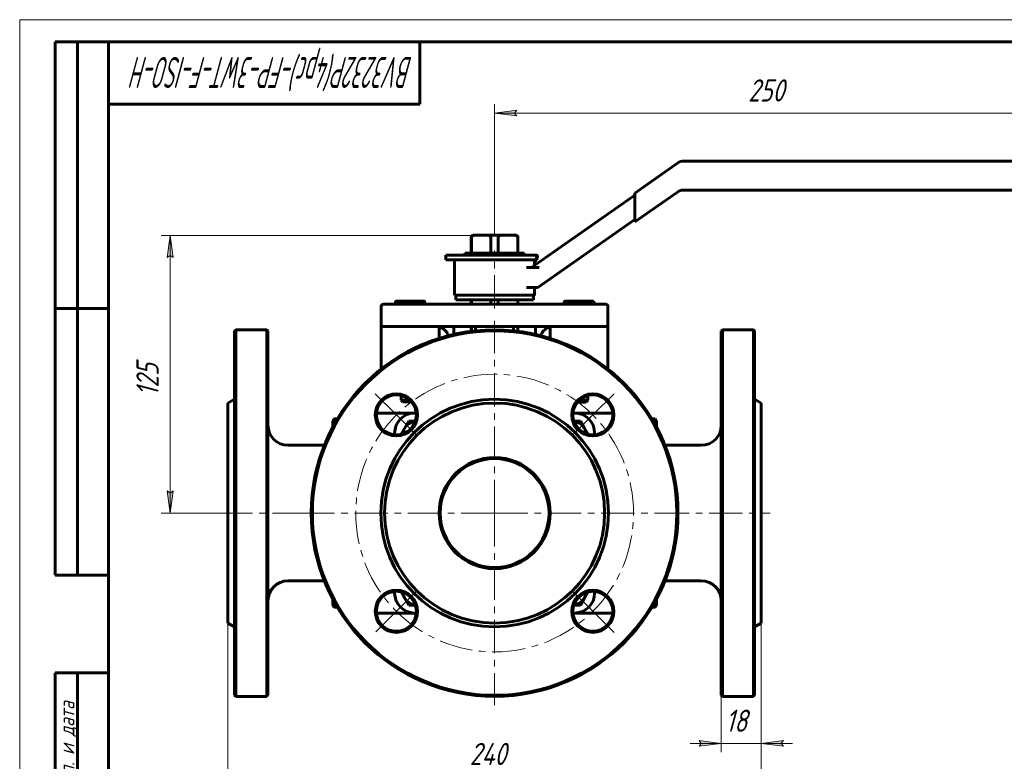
# Model space of a CAD drawing. Header units: millimetres. Extents: x 0 to 440, y 0 to 297.
# Tile 3 of 5: x 0 to 222, y 130 to 297. Entities that reach past the tile are written whole.
import ezdxf

# ---------------------------------------------------------------- set-up
doc = ezdxf.new("R2010")
doc.units = ezdxf.units.MM
for name, pattern in [('K5LT_AXLED', [12, 7.5, -1.5, 1.5, -1.5]), ('K5LT_BASIC', [0]), ('K5LT_THIN', [0])]:
    doc.linetypes.add(name, pattern=pattern)
doc.layers.add('Системный слой', color=7, linetype='Continuous')
doc.layers.add('Системный слой (1)', color=251, linetype='Continuous', true_color=0x6c6c6c)
doc.styles.add('KDIMTEXTSTYLE', font='txt', dxfattribs={"width": 0.96, "oblique": 15, "height": 5})
doc.styles.add('KTEXTSTYLE', font='txt', dxfattribs={"width": 0.96, "height": 5})
doc.dimstyles.new('KDIMSTYLE (0.50)', dxfattribs={"dimtxt": 5, "dimasz": 1, "dimexe": 2, "dimexo": 0, "dimgap": 1, "dimtad": 1, "dimlfac": 2, "dimtxsty": 'KDIMTEXTSTYLE', "dimsah": 1, "dimcen": 0, "dimdle": 1, "dimadec": 0, "dimazin": 0, "dimtfac": 0.667, "dimtmove": 0, "dimatfit": 3, "dimfxl": 1, "dimtvp": 1, "dimtolj": 1, "dimtzin": 0, "dimarcsym": 0})

# ---------------------------------------------------------------- blocks, each defined once
blk = doc.blocks.new('U0')
at = {"layer": 'Системный слой (1)', "color": 143, "linetype": 'K5LT_BASIC', "lineweight": 60, "true_color": 0x33acca}
for p, q in [((70.58, 166.33), (70.51, 166.12)), ((70.46, 165.92), (70.45, 165.72)), ((70.51, 166.12), (70.46, 165.92))]:
    blk.add_line(p, q, dxfattribs=at)
blk = doc.blocks.new('U1')
at = {"layer": 'Системный слой (1)', "color": 143, "linetype": 'K5LT_BASIC', "lineweight": 60, "true_color": 0x33acca}
for p, q in [((94.4, 227.85), (94.35, 227.87)), ((94.54, 227.81), (94.4, 227.85)), ((94.61, 227.79), (94.54, 227.81)), ((94.64, 227.78), (94.61, 227.79)), ((94.66, 227.77), (94.64, 227.78)), ((94.67, 227.77), (94.66, 227.77)), ((94.85, 227.69), (94.67, 227.77)), ((95.01, 227.61), (94.85, 227.69)), ((95.09, 227.57), (95.01, 227.61)), ((95.13, 227.54), (95.09, 227.57)), ((95.16, 227.53), (95.13, 227.54)), ((95.17, 227.53), (95.16, 227.53)), ((95.35, 227.4), (95.17, 227.53)), ((95.49, 227.3), (95.35, 227.4)), ((95.56, 227.24), (95.49, 227.3)), ((95.59, 227.22), (95.56, 227.24)), ((95.61, 227.2), (95.59, 227.22)), ((95.61, 227.19), (95.61, 227.2)), ((95.75, 227.07), (95.61, 227.19)), ((95.86, 226.94), (95.75, 227.07)), ((95.91, 226.88), (95.86, 226.94)), ((95.94, 226.84), (95.91, 226.88)), ((95.95, 226.83), (95.94, 226.84)), ((95.96, 226.82), (95.95, 226.83)), ((96.08, 226.65), (95.96, 226.82)), ((96.16, 226.51), (96.08, 226.65)), ((96.2, 226.44), (96.16, 226.51)), ((96.21, 226.41), (96.2, 226.44)), ((96.22, 226.39), (96.21, 226.41)), ((96.22, 226.38), (96.22, 226.39)), ((96.27, 226.27), (96.22, 226.38)), ((96.33, 226.11), (96.27, 226.27)), ((96.35, 226.02), (96.33, 226.11)), ((96.37, 225.98), (96.35, 226.02)), ((96.37, 225.96), (96.37, 225.98)), ((96.37, 225.95), (96.37, 225.96)), ((96.37, 225.94), (96.37, 225.95)), ((96.39, 225.88), (96.37, 225.94))]:
    blk.add_line(p, q, dxfattribs=at)
blk = doc.blocks.new('U2')
at = {"layer": 'Системный слой (1)', "color": 143, "linetype": 'K5LT_BASIC', "lineweight": 60, "true_color": 0x33acca}
for p, q in [((112.05, 232.97), (112.05, 233.97)), ((112.05, 226.9), (112.05, 227.97))]:
    blk.add_line(p, q, dxfattribs=at)
blk = doc.blocks.new('U3')
at = {"layer": 'Системный слой (1)', "color": 143, "linetype": 'K5LT_BASIC', "lineweight": 60, "true_color": 0x33acca}
for p, q in [((88.85, 163.47), (89.24, 163.47)), ((124.47, 163.47), (124.85, 163.47))]:
    blk.add_line(p, q, dxfattribs=at)
blk = doc.blocks.new('U4')
at = {"layer": 'Системный слой (1)', "color": 143, "linetype": 'K5LT_BASIC', "lineweight": 60, "true_color": 0x33acca}
for p, q in [((46.85, 185.97), (46.85, 210.72)), ((46.85, 161.22), (46.85, 185.97))]:
    blk.add_line(p, q, dxfattribs=at)
blk = doc.blocks.new('U5')
at = {"layer": 'Системный слой (1)', "color": 143, "linetype": 'K5LT_BASIC', "lineweight": 60, "true_color": 0x33acca}
for p, q in [((84.35, 203.97), (84.35, 203.59)), ((84.35, 168.36), (84.35, 167.97))]:
    blk.add_line(p, q, dxfattribs=at)
blk = doc.blocks.new('U6')
at = {"layer": 'Системный слой (1)', "color": 143, "linetype": 'K5LT_BASIC', "lineweight": 60, "true_color": 0x33acca}
for p, q in [((129.35, 203.59), (129.35, 203.97)), ((129.35, 167.97), (129.35, 168.36))]:
    blk.add_line(p, q, dxfattribs=at)
blk = doc.blocks.new('U7')
at = {"layer": 'Системный слой (1)', "color": 143, "linetype": 'K5LT_BASIC', "lineweight": 60, "true_color": 0x33acca}
for p, q in [((55.85, 185.97), (55.85, 226.97)), ((55.85, 144.97), (55.85, 185.97))]:
    blk.add_line(p, q, dxfattribs=at)
blk = doc.blocks.new('U8')
at = {"layer": 'Системный слой (1)', "color": 143, "linetype": 'K5LT_BASIC', "lineweight": 60, "true_color": 0x33acca}
for p, q in [((117.36, 226.09), (117.32, 225.94)), ((117.42, 226.24), (117.36, 226.09)), ((117.45, 226.31), (117.42, 226.24)), ((117.46, 226.35), (117.45, 226.31)), ((117.47, 226.36), (117.46, 226.35)), ((117.55, 226.53), (117.47, 226.37)), ((117.47, 226.37), (117.47, 226.36)), ((117.64, 226.68), (117.55, 226.53)), ((117.69, 226.75), (117.64, 226.68)), ((117.71, 226.78), (117.69, 226.75)), ((117.73, 226.8), (117.71, 226.78)), ((117.85, 226.95), (117.73, 226.81)), ((117.73, 226.81), (117.73, 226.8)), ((117.96, 227.08), (117.85, 226.95)), ((118.03, 227.14), (117.96, 227.08)), ((118.06, 227.17), (118.03, 227.14)), ((118.07, 227.18), (118.06, 227.17)), ((118.08, 227.19), (118.07, 227.18)), ((118.23, 227.32), (118.08, 227.19)), ((118.38, 227.42), (118.23, 227.32)), ((118.46, 227.48), (118.38, 227.42)), ((118.5, 227.5), (118.46, 227.48)), ((118.52, 227.51), (118.5, 227.5)), ((118.53, 227.52), (118.52, 227.51)), ((118.54, 227.53), (118.53, 227.52)), ((118.77, 227.65), (118.54, 227.53)), ((118.9, 227.71), (118.77, 227.65)), ((118.97, 227.74), (118.9, 227.71)), ((119, 227.76), (118.97, 227.74)), ((119.02, 227.76), (119, 227.76)), ((119.03, 227.76), (119.02, 227.76)), ((119.1, 227.79), (119.03, 227.76)), ((119.35, 227.87), (119.1, 227.79)), ((117.32, 225.9), (117.31, 225.88)), ((117.32, 225.94), (117.32, 225.93)), ((117.32, 225.93), (117.32, 225.92)), ((117.32, 225.92), (117.32, 225.9))]:
    blk.add_line(p, q, dxfattribs=at)
blk = doc.blocks.new('U9')
at = {"layer": 'Системный слой (1)', "color": 143, "linetype": 'K5LT_BASIC', "lineweight": 60, "true_color": 0x33acca}
for p, q in [((101.59, 232.97), (101.59, 233.97)), ((101.59, 226.89), (101.59, 227.97))]:
    blk.add_line(p, q, dxfattribs=at)
blk = doc.blocks.new('U10')
at = {"layer": 'Системный слой (1)', "color": 143, "linetype": 'K5LT_BASIC', "lineweight": 60, "true_color": 0x33acca}
for p, q in [((112.11, 232.97), (112.11, 233.97)), ((112.11, 226.89), (112.11, 227.97))]:
    blk.add_line(p, q, dxfattribs=at)
blk = doc.blocks.new('U11')
at = {"layer": 'Системный слой (1)', "color": 143, "linetype": 'K5LT_BASIC', "lineweight": 60, "true_color": 0x33acca}
for p, q in [((48.35, 226.97), (48.35, 185.97)), ((48.35, 185.97), (48.35, 144.97))]:
    blk.add_line(p, q, dxfattribs=at)
blk = doc.blocks.new('U12')
at = {"layer": 'Системный слой (1)', "color": 143, "linetype": 'K5LT_BASIC', "lineweight": 60, "true_color": 0x33acca}
for p, q in [((89.24, 208.47), (88.85, 208.47)), ((124.85, 208.47), (124.47, 208.47))]:
    blk.add_line(p, q, dxfattribs=at)
blk = doc.blocks.new('U13')
at = {"layer": 'Системный слой (1)', "color": 143, "linetype": 'K5LT_BASIC', "lineweight": 60, "true_color": 0x33acca}
for p, q in [((101.65, 232.97), (101.65, 233.97)), ((101.65, 226.9), (101.65, 227.97))]:
    blk.add_line(p, q, dxfattribs=at)
blk = doc.blocks.new('U14')
at = {"layer": 'Системный слой (1)', "color": 143, "linetype": 'K5LT_BASIC', "lineweight": 60, "true_color": 0x33acca}
for p, q in [((125.51, 210.97), (125.73, 210.97)), ((125.73, 210.97), (127.47, 210.97))]:
    blk.add_line(p, q, dxfattribs=at)
blk = doc.blocks.new('U15')
at = {"layer": 'Системный слой (1)', "color": 143, "linetype": 'K5LT_BASIC', "lineweight": 60, "true_color": 0x33acca}
for p, q in [((129.1, 233.62), (129.09, 233.62)), ((129.11, 233.62), (129.1, 233.62)), ((129.1, 233.62), (129.1, 233.62)), ((129.15, 233.57), (129.11, 233.62)), ((129.19, 233.48), (129.15, 233.57)), ((129.24, 233.33), (129.19, 233.48))]:
    blk.add_line(p, q, dxfattribs=at)
blk = doc.blocks.new('U16')
at = {"layer": 'Системный слой (1)', "color": 143, "linetype": 'K5LT_BASIC', "lineweight": 60, "true_color": 0x33acca}
for p, q in [((143.19, 205.83), (143.24, 206.03)), ((143.24, 206.03), (143.25, 206.23)), ((143.12, 205.62), (143.19, 205.83))]:
    blk.add_line(p, q, dxfattribs=at)
blk = doc.blocks.new('U17')
at = {"layer": 'Системный слой (1)', "color": 143, "linetype": 'K5LT_BASIC', "lineweight": 60, "true_color": 0x33acca}
for p, q in [((91.11, 233.59), (91.1, 233.62)), ((91.1, 233.62), (91.1, 233.62)), ((91.1, 233.62), (91.1, 233.62)), ((91.1, 233.62), (91.1, 233.62)), ((91.11, 233.5), (91.11, 233.59)), ((91.12, 233.33), (91.11, 233.5))]:
    blk.add_line(p, q, dxfattribs=at)
blk = doc.blocks.new('U18')
at = {"layer": 'Системный слой (1)', "color": 143, "linetype": 'K5LT_BASIC', "lineweight": 60, "true_color": 0x33acca}
for p, q in [((115.85, 241.72), (115.85, 242.97)), ((115.85, 234.97), (115.85, 236.72))]:
    blk.add_line(p, q, dxfattribs=at)
blk = doc.blocks.new('U19')
at = {"layer": 'Системный слой (1)', "color": 143, "linetype": 'K5LT_BASIC', "lineweight": 60, "true_color": 0x33acca}
for p, q in [((143.19, 166.12), (143.12, 166.33)), ((143.24, 165.92), (143.19, 166.12)), ((143.25, 165.72), (143.24, 165.92))]:
    blk.add_line(p, q, dxfattribs=at)
blk = doc.blocks.new('U20')
at = {"layer": 'Системный слой (1)', "color": 143, "linetype": 'K5LT_BASIC', "lineweight": 60, "true_color": 0x33acca}
for p, q in [((70.45, 206.23), (70.46, 206.03)), ((70.46, 206.03), (70.51, 205.83)), ((70.51, 205.83), (70.58, 205.62))]:
    blk.add_line(p, q, dxfattribs=at)
blk = doc.blocks.new('U21')
at = {"layer": 'Системный слой (1)', "color": 30, "linetype": 'K5LT_AXLED', "lineweight": 18, "true_color": 0xff8000}
for q in [(106.85, 229.22), (63.6, 185.97), (150.1, 185.97), (106.85, 142.72)]:
    blk.add_line((106.85, 185.97), q, dxfattribs=at)
blk = doc.blocks.new('D0')
at = {"layer": 'Системный слой (1)'}
for points in [[(51.85, 126.02), (51.35, 126.68), (51.85, 127.34), (46.85, 126.68)], [(166.85, 126.68), (161.85, 127.34), (162.35, 126.68), (161.85, 126.02)]]:
    blk.add_hatch(color=7, dxfattribs=at).paths.add_polyline_path(points)
at = {"layer": 'Системный слой (1)', "color": 7, "linetype": 'K5LT_THIN', "lineweight": 18, "true_color": 0xffffff}
for p, q in [((46.85, 161.22), (46.85, 124.68)), ((166.85, 161.22), (166.85, 124.68)), ((46.85, 126.68), (51.85, 127.34)), ((51.85, 126.02), (46.85, 126.68)), ((51.85, 127.34), (51.35, 126.68)), ((51.35, 126.68), (51.85, 126.02)), ((162.35, 126.68), (161.85, 127.34)), ((161.85, 127.34), (166.85, 126.68)), ((166.85, 126.68), (161.85, 126.02)), ((161.85, 126.02), (162.35, 126.68))]:
    blk.add_line(p, q, dxfattribs=at)
blk.add_wipeout([(101.24, 127.68), (101.24, 135.07), (112.01, 135.07), (112.01, 127.68)]).dxf.layer = 'Системный слой (1)'
blk.add_line((46.85, 126.68), (166.85, 126.68), dxfattribs=at)
at = {"layer": 'Системный слой (1)', "color": 7, "insert": (101.24, 134.27), "char_height": 5, "attachment_point": 1, "style": 'KTEXTSTYLE'}
blk.add_mtext('\\fArial|b0|c204|p34;\\H5.0;\\W1.000;\\Q15;\\fGOST Type AU|b0|i0|c204|p34;\\Q15;\\W0.960;240', dxfattribs=at)
blk = doc.blocks.new('KDIMARROW_01')
at = {"layer": 'Системный слой'}
blk.add_hatch(color=0, dxfattribs=at).paths.add_polyline_path([(0, 0), (-5, 0.66), (-4.5, 0), (-5, -0.66)])
at = {"layer": 'Системный слой', "color": 0, "linetype": 'K5LT_THIN', "lineweight": 18}
for p, q in [((-4.5, 0), (-5, 0.66)), ((-5, 0.66), (0, 0)), ((0, 0), (-5, -0.66)), ((-5, -0.66), (-4.5, 0))]:
    blk.add_line(p, q, dxfattribs=at)
at = {"layer": 'Системный слой (1)', "color": 0, "linetype": 'K5LT_THIN', "lineweight": 18}
blk.add_line((324.2, 185.97), (323.7, 185.97), dxfattribs=at)
blk = doc.blocks.new('D1')
at = {"layer": 'Системный слой (1)'}
blk.add_hatch(color=7, dxfattribs=at).paths.add_polyline_path([(171.35, 134.16), (171.85, 134.82), (166.85, 134.16), (171.85, 133.5)])
at = {"layer": 'Системный слой (1)', "color": 7, "linetype": 'K5LT_THIN', "lineweight": 18, "true_color": 0xffffff}
for p, q in [((166.85, 161.22), (166.85, 132.16)), ((152.85, 134.82), (153.35, 134.16)), ((153.35, 134.16), (152.85, 133.5)), ((171.85, 134.82), (166.85, 134.16)), ((166.85, 134.16), (171.85, 133.5)), ((166.85, 134.16), (173.85, 134.16)), ((171.35, 134.16), (171.85, 134.82)), ((171.85, 133.5), (171.35, 134.16))]:
    blk.add_line(p, q, dxfattribs=at)
blk.add_wipeout([(158.79, 135.16), (158.79, 142.54), (165.62, 142.54), (165.62, 135.16)]).dxf.layer = 'Системный слой (1)'
at = {"layer": 'Системный слой (1)'}
blk.add_hatch(color=7, dxfattribs=at).paths.add_polyline_path([(152.85, 133.5), (157.85, 134.16), (152.85, 134.82), (153.35, 134.16)])
at = {"layer": 'Системный слой (1)', "color": 7, "linetype": 'K5LT_THIN', "lineweight": 18, "true_color": 0xffffff}
for p, q in [((157.85, 144.97), (157.85, 132.16)), ((157.85, 134.16), (150.85, 134.16)), ((157.85, 134.16), (152.85, 134.82)), ((152.85, 133.5), (157.85, 134.16)), ((157.85, 134.16), (166.85, 134.16))]:
    blk.add_line(p, q, dxfattribs=at)
at = {"layer": 'Системный слой (1)', "color": 7, "insert": (158.79, 141.75), "char_height": 5, "attachment_point": 1, "style": 'KTEXTSTYLE'}
blk.add_mtext('\\fArial|b0|c204|p34;\\H5.0;\\W1.000;\\Q15;\\fGOST Type AU|b0|i0|c204|p34;\\Q15;\\W0.960;18', dxfattribs=at)
blk = doc.blocks.new('D2')
at = {"layer": 'Системный слой (1)'}
for points in [[(34.51, 243.47), (33.85, 248.47), (33.19, 243.47), (33.85, 243.97)], [(33.85, 185.97), (34.51, 190.97), (33.85, 190.47), (33.19, 190.97)]]:
    blk.add_hatch(color=7, dxfattribs=at).paths.add_polyline_path(points)
at = {"layer": 'Системный слой (1)', "color": 7, "linetype": 'K5LT_THIN', "lineweight": 18, "true_color": 0xffffff}
for p, q in [((105.36, 248.47), (31.85, 248.47)), ((33.19, 243.47), (33.85, 248.47)), ((33.85, 248.47), (34.51, 243.47)), ((33.85, 243.97), (33.19, 243.47)), ((34.51, 243.47), (33.85, 243.97)), ((33.85, 185.97), (33.19, 190.97)), ((33.19, 190.97), (33.85, 190.47)), ((33.85, 190.47), (34.51, 190.97)), ((34.51, 190.97), (33.85, 185.97)), ((46.85, 185.97), (31.85, 185.97))]:
    blk.add_line(p, q, dxfattribs=at)
blk.add_wipeout([(32.85, 212.28), (25.47, 212.28), (25.47, 221.77), (32.85, 221.77)]).dxf.layer = 'Системный слой (1)'
blk.add_line((33.85, 248.47), (33.85, 185.97), dxfattribs=at)
at = {"layer": 'Системный слой (1)', "color": 7, "insert": (26.26, 212.28), "char_height": 5, "attachment_point": 1, "rotation": 90, "style": 'KTEXTSTYLE'}
blk.add_mtext('\\fArial|b0|c204|p34;\\H5.0;\\W1.000;\\Q15;\\fGOST Type AU|b0|i0|c204|p34;\\Q15;\\W0.960;125', dxfattribs=at)
blk = doc.blocks.new('D3')
at = {"layer": 'Системный слой (1)'}
for points in [[(111.85, 275.33), (111.35, 275.99), (111.85, 276.65), (106.85, 275.99)], [(231.85, 275.99), (226.85, 276.65), (227.35, 275.99), (226.85, 275.33)]]:
    blk.add_hatch(color=7, dxfattribs=at).paths.add_polyline_path(points)
at = {"layer": 'Системный слой (1)', "color": 7, "linetype": 'K5LT_THIN', "lineweight": 18, "true_color": 0xffffff}
for p, q in [((106.85, 248.47), (106.85, 277.99)), ((231.85, 262.67), (231.85, 277.99)), ((106.85, 275.99), (111.85, 276.65)), ((111.85, 275.33), (106.85, 275.99)), ((111.85, 276.65), (111.35, 275.99)), ((111.35, 275.99), (111.85, 275.33)), ((227.35, 275.99), (226.85, 276.65)), ((226.85, 276.65), (231.85, 275.99)), ((231.85, 275.99), (226.85, 275.33)), ((226.85, 275.33), (227.35, 275.99))]:
    blk.add_line(p, q, dxfattribs=at)
blk.add_wipeout([(163.88, 276.99), (163.88, 284.37), (174.39, 284.37), (174.39, 276.99)]).dxf.layer = 'Системный слой (1)'
blk.add_line((106.85, 275.99), (231.85, 275.99), dxfattribs=at)
at = {"layer": 'Системный слой (1)', "color": 7, "insert": (163.88, 283.58), "char_height": 5, "attachment_point": 1, "style": 'KTEXTSTYLE'}
blk.add_mtext('\\fArial|b0|c204|p34;\\H5.0;\\W1.000;\\Q15;\\fGOST Type AU|b0|i0|c204|p34;\\Q15;\\W0.960;250', dxfattribs=at)
blk = doc.blocks.new('U22')
at = {"layer": 'Системный слой (1)', "color": 30, "linetype": 'K5LT_AXLED', "lineweight": 18, "true_color": 0xff8000}
for p, q in [((84.75, 208.07), (79.98, 212.84)), ((128.95, 208.07), (133.72, 212.84)), ((89.53, 203.3), (84.75, 208.07)), ((124.17, 203.3), (128.95, 208.07)), ((89.35, 168.47), (84.75, 163.88)), ((124.17, 168.65), (128.95, 163.88)), ((84.75, 163.88), (80.16, 159.28)), ((128.95, 163.88), (133.72, 159.1))]:
    blk.add_line(p, q, dxfattribs=at)
for start, end in [(45, 135), (135, 225), (315, 45), (225, 315)]:
    blk.add_arc((106.85, 185.97), 31.25, start, end, dxfattribs=at)
blk = doc.blocks.new('U56')
at = {"color": 7, "linetype": 'K5LT_THIN', "lineweight": 18, "true_color": 0xffffff}
for p, q in [((0, 0), (0, 297)), ((0, 297), (420, 297))]:
    blk.add_line(p, q, dxfattribs=at)
at = {"color": 143, "linetype": 'K5LT_BASIC', "lineweight": 60, "true_color": 0x33acca}
for p, q in [((8, 172), (8, 292)), ((20, 292), (8, 292)), ((13, 172), (13, 292)), ((20, 5), (20, 292)), ((20, 292), (415, 292)), ((90, 292), (90, 278)), ((90, 278), (20, 278)), ((20, 232), (8, 232)), ((20, 172), (8, 172)), ((8, 5), (8, 150)), ((20, 150), (8, 150)), ((13, 5), (13, 150))]:
    blk.add_line(p, q, dxfattribs=at)
at = {"color": 7, "attachment_point": 1, "style": 'KTEXTSTYLE'}
for s, insert, char_height, rotation in [('\\fArial|b0|c204|p34;\\H5.0;\\W1.000;\\Q15;\\fGOST Type AU|b0|i0|c204|p34;\\Q15;\\W0.574;\\H7.00;BV3232P(4pc)-FP-3WT-F-ISO-H', (88.47, 281.64), 7, 180), ('\\fArial|b0|c204|p34;\\H5.0;\\W1.000;\\Q15;\\fGOST Type AU|b0|i0|c204|p34;\\Q15;\\W0.960;\\H3.50;Подп. и дата', (8.82, 120.66), 3.5, 90)]:
    blk.add_mtext(s, dxfattribs=dict(at, insert=insert, char_height=char_height, rotation=rotation))

msp = doc.modelspace()

# ---------------------------------------------------------------- linework, layer by layer
at = {"layer": 'Системный слой (1)', "color": 143, "linetype": 'K5LT_BASIC', "lineweight": 60, "true_color": 0x33acca}
for p, q in [((147.9708, 264.7159), (138.3771, 257.9983)), ((229.3515, 265.168), (149.4048, 265.168)), ((138.3771, 257.495), (115.142, 241.2256)), ((138.3771, 251.4983), (147.9708, 258.2159)), ((138.3771, 257.9983), (138.3771, 256.7775)), ((149.4048, 258.668), (229.3515, 258.668)), ((138.3771, 252.719), (138.3771, 256.7775)), ((138.3771, 252.719), (138.3771, 251.4983)), ((116.5599, 236.7249), (138.3771, 252.0015)), ((102.3288, 248.4749), (102.09, 248.4749)), ((102.3288, 248.4749), (105.3617, 248.4749)), ((108.3392, 248.4749), (105.3617, 248.4749)), ((108.3392, 248.4749), (111.3721, 248.4749)), ((111.6109, 248.4749), (111.3721, 248.4749)), ((101.59, 244.4749), (101.59, 247.9749)), ((101.6533, 244.4749), (101.6533, 247.9749)), ((106.0372, 244.4749), (106.0372, 247.9749)), ((107.6637, 244.4749), (107.6637, 247.9749)), ((112.0476, 244.4749), (112.0476, 247.9749)), ((112.1109, 244.4749), (112.1109, 247.9749)), ((95.8505, 242.9749), (95.8505, 243.9749)), ((95.8505, 243.9749), (116.2876, 243.9749)), ((96.6257, 243.9799), (98.811, 243.9799)), ((96.6257, 243.9749), (96.6257, 243.9799)), ((98.811, 243.9749), (98.811, 243.9799)), ((98.811, 243.9799), (100.2219, 243.9799)), ((100.1758, 243.9799), (100.1758, 244.4749)), ((100.1758, 244.4749), (113.5251, 244.4749)), ((100.2219, 243.9799), (100.2219, 243.9749)), ((105.7431, 243.9799), (106.8837, 243.9799)), ((105.7431, 243.9749), (105.7431, 243.9799)), ((106.8837, 243.9799), (108.0981, 243.9799)), ((106.8837, 243.9749), (106.8837, 243.9799)), ((108.0981, 243.9749), (108.0981, 243.9799)), ((113.5251, 243.9749), (113.5251, 244.4749)), ((116.2876, 242.9749), (116.2876, 243.9749)), ((116.3382, 243.9749), (116.2876, 243.9749)), ((116.4969, 243.7213), (116.5173, 243.7941)), ((95.8505, 242.9749), (116.2876, 242.9749)), ((97.8505, 234.9749), (97.8505, 242.9749)), ((115.8505, 242.5066), (116.2876, 242.9749)), ((116.2876, 242.9749), (116.3146, 242.9749)), ((115.9746, 241.2249), (113.9911, 241.2249)), ((115.141, 241.2249), (115.142, 241.2256)), ((115.9746, 241.2249), (116.8845, 241.2249)), ((97.8505, 234.9749), (115.8505, 234.9749)), ((98.1005, 234.9749), (98.1005, 233.9749)), ((114.0335, 236.7251), (115.6044, 236.7249)), ((115.6005, 234.9749), (115.6005, 233.9749)), ((115.6044, 236.7249), (116.5599, 236.7249)), ((81.8505, 232.9749), (84.5802, 232.9749)), ((85.3505, 232.9749), (81.8505, 232.9749)), ((84.5802, 232.9749), (84.5802, 233.3347)), ((84.6005, 233.625), (86.1949, 233.625)), ((128.3505, 232.9749), (85.3505, 232.9749)), ((86.1949, 233.625), (89.4447, 233.625)), ((87.8096, 232.9749), (87.8096, 233.3347)), ((89.4447, 233.625), (91.1003, 233.625)), ((91.0798, 232.9749), (91.0798, 233.3347)), ((91.1003, 233.625), (91.1005, 233.625)), ((91.1207, 232.9749), (91.1207, 233.3347)), ((115.6005, 233.9749), (98.1005, 233.9749)), ((106.0372, 232.9749), (106.0372, 233.9749)), ((107.6637, 232.9749), (107.6637, 233.9749)), ((122.4655, 232.9749), (122.4655, 233.3347)), ((122.6005, 233.625), (122.5908, 233.6194)), ((122.6005, 233.625), (124.0134, 233.625)), ((124.0134, 233.625), (127.2537, 233.625)), ((125.5612, 232.9749), (125.5612, 233.3347)), ((127.2537, 233.625), (129.0908, 233.625)), ((131.8505, 232.9749), (128.3505, 232.9749)), ((128.9462, 232.9749), (128.9462, 233.3347)), ((129.0908, 233.625), (129.1005, 233.625)), ((129.1005, 233.625), (129.1101, 233.6194)), ((129.2354, 232.9749), (129.2354, 233.3347)), ((81.3505, 232.4749), (81.3505, 227.9749)), ((132.3505, 232.4749), (132.3505, 227.9749)), ((48.3505, 226.9749), (48.6005, 227.2249)), ((48.6005, 185.9749), (48.6005, 227.2249)), ((55.6005, 227.2249), (48.6005, 227.2249)), ((55.8505, 226.9749), (55.6005, 227.2249)), ((55.6005, 227.2249), (55.6005, 185.9749)), ((81.3505, 227.9749), (81.3505, 227.4749)), ((85.3505, 227.9749), (81.3505, 227.9749)), ((81.3505, 227.4749), (81.3505, 218.3989)), ((128.3505, 227.9749), (85.3505, 227.9749)), ((94.3505, 227.4749), (94.3505, 227.9749)), ((94.3505, 227.4749), (94.3505, 225.2854)), ((97.6505, 227.9749), (97.6505, 226.1859)), ((102.5858, 227.9749), (102.5858, 227.0039)), ((111.1151, 227.0039), (111.1151, 227.9749)), ((116.0505, 227.9749), (116.0505, 226.1859)), ((119.3505, 227.9749), (119.3505, 227.4749)), ((119.3505, 227.4749), (119.3505, 225.2854)), ((132.3505, 227.9749), (128.3505, 227.9749)), ((132.3505, 227.4749), (132.3505, 227.9749)), ((132.3505, 227.4749), (132.3505, 218.3989)), ((157.8505, 226.9749), (158.1005, 227.2249)), ((157.8505, 226.9749), (157.8505, 144.9749)), ((158.1005, 185.9749), (158.1005, 227.2249)), ((158.1005, 227.2249), (165.1005, 227.2249)), ((165.3505, 226.9749), (165.1005, 227.2249)), ((165.1005, 227.2249), (165.1005, 185.9749)), ((165.3505, 144.9749), (165.3505, 226.9749)), ((46.8505, 210.7249), (48.3505, 211.5909)), ((85.8505, 212.4362), (85.8505, 211.3584)), ((86.2339, 210.9749), (85.8505, 211.3584)), ((86.1076, 211.3584), (85.8505, 211.3584)), ((87.8274, 211.3584), (86.1076, 211.3584)), ((86.2339, 210.9749), (88.1918, 210.9749)), ((127.8505, 211.3584), (125.8735, 211.3584)), ((127.467, 210.9749), (127.8505, 211.3584)), ((127.8505, 212.4362), (127.8505, 211.3584)), ((166.8505, 210.7249), (165.3505, 211.5909)), ((166.8505, 210.7249), (166.8505, 161.2249)), ((88.8504, 208.4749), (80.2714, 208.4749)), ((133.4295, 208.4749), (124.8505, 208.4749)), ((70.4504, 206.6652), (70.7407, 207.1679)), ((70.4504, 206.2297), (70.4504, 206.6652)), ((70.4504, 205.3811), (70.4504, 206.2297)), ((71.4609, 207.1679), (70.7407, 207.1679)), ((86.5956, 205.0402), (87.5338, 206.6652)), ((87.5338, 206.6652), (89.0278, 206.6652)), ((124.6731, 206.6652), (126.1671, 206.6652)), ((126.1671, 206.6652), (127.1053, 205.0402)), ((142.24, 207.1679), (142.9602, 207.1679)), ((143.2505, 206.6652), (142.9602, 207.1679)), ((143.2505, 206.6652), (143.2505, 206.2297)), ((143.2505, 206.2297), (143.2505, 205.3811)), ((85.8224, 203.7008), (86.5956, 205.0402)), ((127.1053, 205.0402), (127.8785, 203.7008)), ((68.5229, 201.2249), (60.3505, 201.2249)), ((145.178, 201.2249), (153.3505, 201.2249)), ((48.6005, 144.7249), (48.6005, 185.9749)), ((55.6005, 185.9749), (55.6005, 144.7249)), ((158.1005, 144.7249), (158.1005, 185.9749)), ((165.1005, 185.9749), (165.1005, 144.7249)), ((68.5229, 170.7249), (60.3505, 170.7249)), ((145.178, 170.7249), (153.3505, 170.7249)), ((70.4504, 165.7201), (70.4504, 166.5688)), ((86.5956, 166.9097), (85.8224, 168.249)), ((87.5338, 165.2847), (86.5956, 166.9097)), ((127.1053, 166.9097), (126.1671, 165.2847)), ((127.8785, 168.249), (127.1053, 166.9097)), ((143.2505, 166.5688), (143.2505, 165.7201)), ((70.4504, 165.2847), (70.4504, 165.7201)), ((70.4504, 165.2847), (70.7407, 164.7819)), ((71.4609, 164.7819), (70.7407, 164.7819)), ((89.0278, 165.2847), (87.5338, 165.2847)), ((126.1671, 165.2847), (124.6731, 165.2847)), ((142.24, 164.7819), (142.9602, 164.7819)), ((143.2505, 165.2847), (142.9602, 164.7819)), ((143.2505, 165.7201), (143.2505, 165.2847)), ((80.2714, 163.4749), (88.8504, 163.4749)), ((124.8505, 163.4749), (133.4295, 163.4749)), ((46.8505, 161.2249), (48.3505, 160.3589)), ((166.8505, 161.2249), (165.3505, 160.3589)), ((48.3505, 144.9749), (48.6005, 144.7249)), ((55.6005, 144.7249), (48.6005, 144.7249)), ((55.8505, 144.9749), (55.6005, 144.7249)), ((157.8505, 144.9749), (158.1005, 144.7249)), ((158.1005, 144.7249), (165.1005, 144.7249)), ((165.3505, 144.9749), (165.1005, 144.7249))]:
    msp.add_line(p, q, dxfattribs=at)
at = {"layer": 'Системный слой (1)', "color": 30, "linetype": 'K5LT_AXLED', "lineweight": 18, "true_color": 0xff8000}
for p, q in [((106.8505, 231.9749), (106.8505, 244.9749)), ((44.8505, 185.9749), (70.6005, 185.9749)), ((143.1005, 185.9749), (168.8505, 185.9749))]:
    msp.add_line(p, q, dxfattribs=at)
at = {"layer": 'Системный слой (1)', "color": 143, "linetype": 'K5LT_BASIC', "lineweight": 60, "true_color": 0x33acca}
for centre, radius in [((106.8505, 185.9749), 41), ((84.7534, 208.072), 4.75), ((128.9475, 208.072), 4.75), ((84.7534, 208.072), 4.5), ((106.8505, 185.9749), 25.616), ((106.8505, 185.9749), 24.75), ((128.9475, 208.072), 4.5), ((106.8505, 185.9749), 12.5), ((106.8505, 185.9749), 12.25), ((84.7534, 163.8778), 4.75), ((84.7534, 163.8778), 4.5), ((128.9475, 163.8778), 4.75), ((128.9475, 163.8778), 4.5)]:
    msp.add_circle(centre, radius, dxfattribs=at)
for centre, radius, start, end in [((149.4048, 262.668), 2.5, 90, 125), ((149.4048, 256.168), 2.5, 90, 125), ((102.09, 247.9749), 0.5, 90, 180), ((111.6109, 247.9749), 0.5, 0, 90), ((81.8505, 232.4749), 0.5, 90, 180), ((131.8505, 232.4749), 0.5, 0, 90), ((106.8505, 185.9749), 41.25, 0, 180), ((88.8505, 203.9749), 4.5, 90, 180), ((124.8505, 203.9749), 4.5, 0, 90), ((89.4102, 203.4152), 3.25, 96.895955, 150), ((124.2907, 203.4152), 3.25, 30, 83.104045), ((60.3505, 205.7249), 4.5, 180, 270), ((89.4102, 203.4152), 3.25, 150, 173.104045), ((124.2907, 203.4152), 3.25, 6.895955, 30), ((153.3505, 205.7249), 4.5, 270, 0), ((106.8505, 185.9749), 41.25, 180, 0), ((60.3505, 166.2249), 4.5, 90, 180), ((153.3505, 166.2249), 4.5, 0, 90), ((88.8505, 167.9749), 4.5, 180, 270), ((89.4102, 168.5347), 3.25, 186.895955, 210), ((89.4102, 168.5347), 3.25, 210, 263.104045), ((124.2907, 168.5347), 3.25, 276.895955, 330), ((124.8505, 167.9749), 4.5, 270, 0), ((124.2907, 168.5347), 3.25, 330, 353.104045)]:
    msp.add_arc(centre, radius, start, end, dxfattribs=at)
msp.add_ellipse((116.2876, 242.9749), major_axis=(0, 1), ratio=0.40061583, start_param=-0.61086524, end_param=-0.54996461, dxfattribs=at)
for points, knots in [([(101.6533, 247.9749), (101.6533, 248.0252), (101.6649, 248.0833), (101.7047, 248.1861), (101.7445, 248.2432), (101.8386, 248.3397), (101.9147, 248.3858), (102.0869, 248.4564), (102.2186, 248.4749), (102.3288, 248.4749)], [1.177165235, 1.177165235, 1.177165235, 1.177165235, 1.2073542, 1.2073542, 1.247456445, 1.247456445, 1.305987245, 1.305987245, 1.399567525, 1.399567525, 1.399567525, 1.399567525]), ([(105.3617, 248.4749), (105.4719, 248.4749), (105.6036, 248.4564), (105.7758, 248.3858), (105.8519, 248.3397), (105.946, 248.2432), (105.9858, 248.1861), (106.0256, 248.0833), (106.0372, 248.0252), (106.0372, 247.9749)], [0.954762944, 0.954762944, 0.954762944, 0.954762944, 1.048343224, 1.048343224, 1.106874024, 1.106874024, 1.146976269, 1.146976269, 1.177165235, 1.177165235, 1.177165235, 1.177165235]), ([(107.6637, 247.9749), (107.6637, 248.0252), (107.6753, 248.0833), (107.7151, 248.1861), (107.7549, 248.2432), (107.849, 248.3397), (107.9251, 248.3858), (108.0973, 248.4564), (108.229, 248.4749), (108.3392, 248.4749)], [1.177165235, 1.177165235, 1.177165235, 1.177165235, 1.2073542, 1.2073542, 1.247456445, 1.247456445, 1.305987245, 1.305987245, 1.399567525, 1.399567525, 1.399567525, 1.399567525]), ([(111.3721, 248.4749), (111.4823, 248.4749), (111.614, 248.4564), (111.7862, 248.3858), (111.8623, 248.3397), (111.9564, 248.2432), (111.9962, 248.1861), (112.036, 248.0833), (112.0476, 248.0252), (112.0476, 247.9749)], [0.954762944, 0.954762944, 0.954762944, 0.954762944, 1.048343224, 1.048343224, 1.106874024, 1.106874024, 1.146976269, 1.146976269, 1.177165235, 1.177165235, 1.177165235, 1.177165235]), ([(116.3146, 242.9749), (116.3269, 243.0423), (116.3429, 243.1179), (116.3994, 243.3631), (116.4482, 243.5475), (116.4969, 243.7213)], [2.191795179, 2.191795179, 2.191795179, 2.191795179, 2.253710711, 2.253710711, 2.381076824, 2.381076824, 2.381076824, 2.381076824]), ([(116.4969, 243.8275), (116.4787, 243.8554), (116.4605, 243.8799), (116.4004, 243.9507), (116.3634, 243.9749), (116.3382, 243.9749)], [0.815865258, 0.815865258, 0.815865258, 0.815865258, 0.846398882, 0.846398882, 0.921889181, 0.921889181, 0.921889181, 0.921889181])]:
    msp.add_open_spline(points, degree=3, knots=knots, dxfattribs=at)
for points, weights in [([(84.5802, 233.3347), (84.5909, 233.6195), (84.6003, 233.6249)], [1, 1.03720979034, 1.0014608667]), ([(86.1949, 233.625), (85.4455, 233.625), (84.5802, 233.3347)], [1, 1.0379548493, 1]), ([(87.8096, 233.3347), (86.9443, 233.625), (86.1949, 233.625)], [1, 1.0379548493, 1]), ([(89.4447, 233.625), (88.6858, 233.625), (87.8096, 233.3347)], [1, 1.0379548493, 1]), ([(91.0798, 233.3347), (90.2036, 233.625), (89.4447, 233.625)], [1, 1.0379548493, 1]), ([(91.1003, 233.625), (91.0908, 233.625), (91.0798, 233.3347)], [1, 1.0379548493, 1]), ([(124.0134, 233.625), (123.295, 233.625), (122.4655, 233.3347)], [1, 1.0379548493, 1]), ([(122.4655, 233.3347), (122.5325, 233.5858), (122.5908, 233.6194)], [1, 1.03266029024, 1.00911197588]), ([(125.5612, 233.3347), (124.7317, 233.625), (124.0134, 233.625)], [1, 1.0379548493, 1]), ([(127.2537, 233.625), (126.4682, 233.625), (125.5612, 233.3347)], [1, 1.0379548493, 1]), ([(128.9462, 233.3347), (128.0392, 233.625), (127.2537, 233.625)], [1, 1.0379548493, 1]), ([(129.0908, 233.625), (129.0237, 233.625), (128.9462, 233.3347)], [1, 1.0379548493, 1]), ([(70.7407, 207.1679), (70.4504, 206.6652), (70.4504, 206.2297)], [1, 1.0379548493, 1]), ([(143.2505, 206.2297), (143.2505, 206.6652), (142.9602, 207.1679)], [1, 1.0379548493, 1]), ([(70.4504, 165.7201), (70.4504, 165.2847), (70.7407, 164.7819)], [1, 1.0379548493, 1]), ([(142.9602, 164.7819), (143.2505, 165.2847), (143.2505, 165.7201)], [1, 1.0379548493, 1])]:
    msp.add_rational_spline(points, weights, degree=2, dxfattribs=at)

# ---------------------------------------------------------------- block references
at = {"layer": 'Системный слой (1)'}
for name in ['U18', 'U17', 'U9', 'U13', 'U2', 'U10', 'U15', 'U21', 'U11', 'U7', 'U1', 'U8', 'U4', 'U14', 'U12', 'U20', 'U16', 'U5', 'U6', 'U0', 'U19', 'U3']:
    msp.add_blockref(name, (0, 0), dxfattribs=at)

# ---------------------------------------------------------------- next in the draw order: dimensions: what is measured, and where the dimension line sits
at = {"layer": 'Системный слой (1)', "color": 7}
for base, p1, p2, picture, middle in [((106.8505, 275.9905), (231.8515, 262.668), (106.8505, 248.4749), 'D3', (169.351, 275.9905)), ((46.8505, 126.6832), (166.8505, 161.2249), (46.8505, 161.2249), 'D0', (106.8505, 126.6832))]:
    dim = msp.add_linear_dim(base=base, p1=p1, p2=p2, dimstyle='KDIMSTYLE (0.50)', override={"dimexo": 0, "dimpost": '\\fGOST Type AU|b0|c204|p34;\\H5.0;\\W0.960;\\Q15;<>', "dimblk1": 'KDIMARROW_01', "dimblk2": 'KDIMARROW_01', "dimse1": 0, "dimse2": 0, "dimclrt": 7, "dimtol": 1, "dimtp": 0, "dimtm": 0, "dimtdec": 5, "dimtolj": 1}, dxfattribs=at)
    dim.commit()
    dim.dimension.update_dxf_attribs({"geometry": picture, "text_midpoint": middle, "dimtype": 160})
dim = msp.add_linear_dim(base=(33.8473, 248.4749), p1=(46.8505, 185.9749), p2=(105.3617, 248.4749), angle=90, dimstyle='KDIMSTYLE (0.50)', override={"dimexo": 0, "dimpost": '\\fGOST Type AU|b0|c204|p34;\\H5.0;\\W0.960;\\Q15;<>', "dimblk1": 'KDIMARROW_01', "dimblk2": 'KDIMARROW_01', "dimse1": 0, "dimse2": 0, "dimclrt": 7, "dimtol": 1, "dimtp": 0, "dimtm": 0, "dimtdec": 5, "dimtolj": 1}, dxfattribs=at)
dim.commit()
dim.dimension.update_dxf_attribs({"geometry": 'D2', "text_midpoint": (33.8473, 217.2249), "dimtype": 160})

# ---------------------------------------------------------------- next in the draw order: block references
at = {"layer": 'Системный слой (1)'}
msp.add_blockref('U22', (0, 0), dxfattribs=at)

# ---------------------------------------------------------------- next in the draw order: dimensions: what is measured, and where the dimension line sits
at = {"layer": 'Системный слой (1)', "color": 7}
dim = msp.add_linear_dim(base=(157.8505, 134.1592), p1=(166.8505, 161.2249), p2=(157.8505, 144.9749), dimstyle='KDIMSTYLE (0.50)', override={"dimexo": 0, "dimpost": '\\fGOST Type AU|b0|c204|p34;\\H5.0;\\W0.960;\\Q15;<>', "dimblk1": 'KDIMARROW_01', "dimblk2": 'KDIMARROW_01', "dimse1": 0, "dimse2": 0, "dimclrt": 7, "dimtol": 1, "dimtp": 0, "dimtm": 0, "dimtdec": 5, "dimtolj": 1}, dxfattribs=at)
dim.commit()
dim.dimension.update_dxf_attribs({"geometry": 'D1', "text_midpoint": (162.3505, 134.1592), "dimtype": 160})

# ---------------------------------------------------------------- next in the draw order: block references
msp.add_blockref('U56', (0, 0))

doc.saveas('drawing.dxf')
